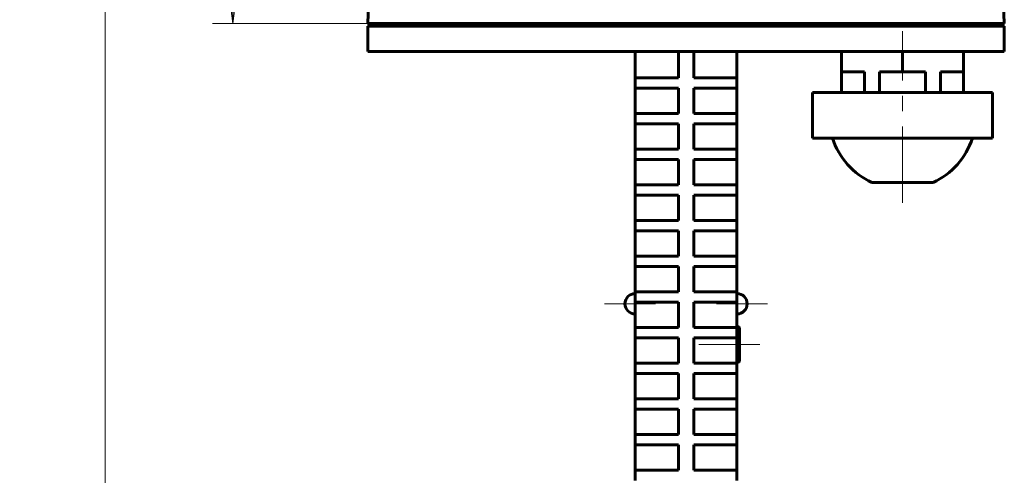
# Model space of a CAD drawing. Header units: millimetres. Extents: x 0 to 420, y 0 to 297.
# Tile 11 of 22: x 158 to 255, y 146 to 191. Entities that reach past the tile are written whole.
import ezdxf

# ---------------------------------------------------------------- set-up
doc = ezdxf.new("R2010")
doc.units = ezdxf.units.MM
for name, pattern in [('K5LT_AXLED', [12, 7.5, -1.5, 1.5, -1.5]), ('K5LT_BASIC', [0]), ('K5LT_THIN', [0])]:
    doc.linetypes.add(name, pattern=pattern)
doc.layers.add('Системный слой', color=7, linetype='Continuous')
doc.layers.add('Системный слой (1)', color=7, linetype='Continuous', true_color=0x6c6c6c)
doc.styles.add('KDIMTEXTSTYLE', font='txt', dxfattribs={"width": 0.96, "oblique": 15, "height": 5})
doc.styles.add('KTEXTSTYLE', font='txt', dxfattribs={"width": 0.96, "height": 5})
doc.dimstyles.new('KDIMSTYLE (0.50)', dxfattribs={"dimtxt": 5, "dimasz": 1, "dimexe": 2, "dimexo": 0, "dimgap": 1, "dimtad": 1, "dimlfac": 2, "dimtxsty": 'KDIMTEXTSTYLE', "dimsah": 1, "dimcen": 0, "dimdle": 1, "dimadec": 0, "dimazin": 0, "dimtfac": 0.667, "dimtmove": 0, "dimatfit": 3, "dimfxl": 1, "dimtvp": 1, "dimtolj": 1, "dimtzin": 0, "dimarcsym": 0})

# ---------------------------------------------------------------- blocks, each defined once
blk = doc.blocks.new('D8')
at = {"layer": 'Системный слой (1)'}
for points in [[(197.208, 274.648), (196.708, 275.307), (197.208, 275.965), (192.208, 275.307)], [(249.708, 274.648), (254.708, 275.307), (249.708, 275.965), (250.208, 275.307)]]:
    blk.add_hatch(color=7, dxfattribs=at).paths.add_polyline_path(points)
at = {"layer": 'Системный слой (1)', "color": 7, "linetype": 'K5LT_THIN', "lineweight": 18, "true_color": 0xffffff}
for p, q in [((192.208, 190.519), (192.208, 277.307)), ((254.708, 190.519), (254.708, 277.307)), ((192.208, 275.307), (197.208, 275.965)), ((197.208, 275.965), (196.708, 275.307)), ((250.208, 275.307), (249.708, 275.965)), ((249.708, 275.965), (254.708, 275.307)), ((197.208, 274.648), (192.208, 275.307)), ((192.208, 275.307), (254.708, 275.307)), ((196.708, 275.307), (197.208, 274.648)), ((254.708, 275.307), (249.708, 274.648)), ((249.708, 274.648), (250.208, 275.307))]:
    blk.add_line(p, q, dxfattribs=at)
blk.add_wipeout([(218.513, 276.307), (218.513, 283.688), (228.007, 283.688), (228.007, 276.307)]).dxf.layer = 'Системный слой (1)'
at = {"layer": 'Системный слой (1)', "color": 7, "insert": (218.513, 282.894), "char_height": 5, "attachment_point": 1, "style": 'KTEXTSTYLE'}
blk.add_mtext('\\fArial|b0|c204|p34;\\H5.0;\\W1.000;\\Q15;\\fGOST Type AU|b0|i0|c204|p34;\\Q15;\\W0.960;125', dxfattribs=at)
blk = doc.blocks.new('KDIMARROW_01')
at = {"layer": 'Системный слой'}
blk.add_hatch(color=0, dxfattribs=at).paths.add_polyline_path([(-5, -0.658), (0, 0), (-5, 0.658), (-4.5, 0)])
at = {"layer": 'Системный слой', "color": 0, "linetype": 'K5LT_THIN', "lineweight": 18}
for p, q in [((-4.5, 0), (-5, 0.658)), ((-5, 0.658), (0, 0)), ((0, 0), (-5, -0.658)), ((-5, -0.658), (-4.5, 0))]:
    blk.add_line(p, q, dxfattribs=at)
at = {"layer": 'Системный слой (1)', "color": 0, "linetype": 'K5LT_THIN', "lineweight": 18}
blk.add_line((101.407, 108.269), (100.907, 108.269), dxfattribs=at)
blk = doc.blocks.new('D10')
at = {"layer": 'Системный слой (1)'}
for points in [[(167.058, 257.769), (166.399, 262.769), (165.741, 257.769), (166.399, 258.269)], [(166.399, 128.269), (167.058, 133.269), (166.399, 132.769), (165.741, 133.269)]]:
    blk.add_hatch(color=7, dxfattribs=at).paths.add_polyline_path(points)
at = {"layer": 'Системный слой (1)', "color": 7, "linetype": 'K5LT_THIN', "lineweight": 18, "true_color": 0xffffff}
for p, q in [((204.148, 262.769), (164.399, 262.769)), ((165.741, 257.769), (166.399, 262.769)), ((166.399, 262.769), (167.058, 257.769)), ((166.399, 128.269), (166.399, 262.769)), ((166.399, 258.269), (165.741, 257.769)), ((167.058, 257.769), (166.399, 258.269)), ((166.399, 128.269), (165.741, 133.269)), ((165.741, 133.269), (166.399, 132.769)), ((166.399, 132.769), (167.058, 133.269)), ((167.058, 133.269), (166.399, 128.269)), ((210.958, 128.269), (164.399, 128.269))]:
    blk.add_line(p, q, dxfattribs=at)
blk.add_wipeout([(165.399, 200.53), (158.018, 200.53), (158.018, 211.549), (165.399, 211.549)]).dxf.layer = 'Системный слой (1)'
at = {"layer": 'Системный слой (1)', "color": 7, "insert": (158.812, 200.53), "char_height": 5, "attachment_point": 1, "rotation": 90, "style": 'KTEXTSTYLE'}
blk.add_mtext('\\fArial|b0|c204|p34;\\H5.0;\\W1.000;\\Q15;\\fGOST Type AU|b0|i0|c204|p34;\\Q15;\\W0.960;269', dxfattribs=at)
blk = doc.blocks.new('D11')
at = {"layer": 'Системный слой (1)'}
for points in [[(179.603, 257.769), (178.944, 262.769), (178.286, 257.769), (178.944, 258.269)], [(178.944, 190.769), (179.603, 195.769), (178.944, 195.269), (178.286, 195.769)]]:
    blk.add_hatch(color=7, dxfattribs=at).paths.add_polyline_path(points)
at = {"layer": 'Системный слой (1)', "color": 7, "linetype": 'K5LT_THIN', "lineweight": 18, "true_color": 0xffffff}
for p, q in [((204.148, 262.769), (176.944, 262.769)), ((178.286, 257.769), (178.944, 262.769)), ((178.944, 262.769), (179.603, 257.769)), ((178.944, 190.769), (178.944, 262.769)), ((178.944, 258.269), (178.286, 257.769)), ((179.603, 257.769), (178.944, 258.269)), ((178.944, 190.769), (178.286, 195.769)), ((178.286, 195.769), (178.944, 195.269)), ((178.944, 195.269), (179.603, 195.769)), ((179.603, 195.769), (178.944, 190.769)), ((194.706, 190.769), (176.944, 190.769))]:
    blk.add_line(p, q, dxfattribs=at)
blk.add_wipeout([(177.944, 221.758), (170.562, 221.758), (170.562, 231.379), (177.944, 231.379)]).dxf.layer = 'Системный слой (1)'
at = {"layer": 'Системный слой (1)', "color": 7, "insert": (171.357, 221.758), "char_height": 5, "attachment_point": 1, "rotation": 90, "style": 'KTEXTSTYLE'}
blk.add_mtext('\\fArial|b0|c204|p34;\\H5.0;\\W1.000;\\Q15;\\fGOST Type AU|b0|i0|c204|p34;\\Q15;\\W0.960;144', dxfattribs=at)

msp = doc.modelspace()

# ---------------------------------------------------------------- linework, layer by layer
at = {"layer": 'Системный слой (1)', "color": 143, "linetype": 'K5LT_BASIC', "lineweight": 60, "true_color": 0x33acca}
for p, q in [((192.208, 190.769), (192.7379, 205.9429)), ((254.708, 190.769), (254.1781, 205.9429)), ((194.7065, 190.769), (192.208, 190.769)), ((192.208, 190.519), (192.208, 188.019)), ((192.208, 190.519), (192.208, 188.019)), ((194.7065, 190.519), (192.208, 190.519)), ((217.9723, 190.769), (194.7065, 190.769)), ((217.9723, 190.519), (194.7065, 190.519)), ((198.458, 190.769), (198.458, 190.519)), ((220.1391, 190.769), (217.9723, 190.769)), ((220.1391, 190.519), (217.9723, 190.519)), ((221.2929, 190.769), (220.1391, 190.769)), ((221.2929, 190.519), (220.1391, 190.519)), ((225.6231, 190.769), (221.2929, 190.769)), ((225.6231, 190.519), (221.2929, 190.519)), ((226.7769, 190.769), (225.6231, 190.769)), ((226.7769, 190.519), (225.6231, 190.519)), ((226.7769, 190.769), (228.9437, 190.769)), ((228.9437, 190.519), (226.7769, 190.519)), ((252.2095, 190.769), (228.9437, 190.769)), ((252.2095, 190.519), (228.9437, 190.519)), ((248.458, 190.769), (248.458, 190.519)), ((248.708, 190.769), (248.708, 190.519)), ((254.708, 190.769), (252.2095, 190.769)), ((254.708, 190.519), (252.2095, 190.519)), ((254.708, 190.519), (254.708, 188.019)), ((254.708, 190.519), (254.708, 188.019)), ((194.7065, 188.019), (192.208, 188.019)), ((217.9723, 188.019), (194.7065, 188.019)), ((220.1391, 188.019), (217.9723, 188.019)), ((218.458, 185.4292), (218.458, 188.019)), ((221.2929, 188.019), (220.1391, 188.019)), ((225.6231, 188.019), (221.2929, 188.019)), ((222.708, 185.4292), (222.708, 188.019)), ((224.208, 185.4292), (224.208, 188.019)), ((226.7769, 188.019), (225.6231, 188.019)), ((228.9437, 188.019), (226.7769, 188.019)), ((228.458, 185.4292), (228.458, 188.019)), ((252.2095, 188.019), (228.9437, 188.019)), ((238.708, 186.019), (238.708, 188.019)), ((244.708, 186.019), (244.708, 188.019)), ((250.708, 186.019), (250.708, 188.019)), ((254.708, 188.019), (252.2095, 188.019)), ((240.9804, 186.019), (238.708, 186.019)), ((238.708, 186.019), (238.708, 184.019)), ((240.9804, 186.019), (240.9804, 184.019)), ((242.4356, 186.019), (242.4356, 184.019)), ((244.708, 186.019), (242.4356, 186.019)), ((246.9804, 186.019), (244.708, 186.019)), ((246.9804, 186.019), (246.9804, 184.019)), ((250.708, 186.019), (248.4356, 186.019)), ((248.4356, 186.019), (248.4356, 184.019)), ((250.708, 186.019), (250.708, 184.019)), ((218.458, 184.4292), (218.458, 185.4292)), ((218.458, 185.4292), (219.458, 185.4292)), ((219.458, 185.4292), (222.708, 185.4292)), ((224.208, 185.4292), (227.458, 185.4292)), ((227.458, 185.4292), (228.458, 185.4292)), ((228.458, 184.4292), (228.458, 185.4292)), ((219.458, 184.4292), (218.458, 184.4292)), ((218.458, 181.9292), (218.458, 184.4292)), ((219.458, 184.4292), (222.708, 184.4292)), ((222.708, 181.9292), (222.708, 184.4292)), ((224.208, 181.9292), (224.208, 184.4292)), ((224.208, 184.4292), (227.458, 184.4292)), ((228.458, 184.4292), (227.458, 184.4292)), ((228.458, 181.9292), (228.458, 184.4292)), ((235.8572, 184.019), (236.1921, 184.019)), ((235.8572, 184.019), (235.8572, 179.519)), ((236.1921, 184.019), (239.3675, 184.019)), ((239.3675, 184.019), (241.5326, 184.019)), ((241.5326, 184.019), (247.8834, 184.019)), ((247.8834, 184.019), (250.0485, 184.019)), ((250.0485, 184.019), (253.2239, 184.019)), ((253.2239, 184.019), (253.5589, 184.019)), ((253.5589, 184.019), (253.5589, 179.519)), ((218.458, 180.9292), (218.458, 181.9292)), ((218.458, 181.9292), (219.458, 181.9292)), ((219.458, 181.9292), (222.708, 181.9292)), ((224.208, 181.9292), (227.458, 181.9292)), ((227.458, 181.9292), (228.458, 181.9292)), ((228.458, 180.9292), (228.458, 181.9292)), ((218.458, 178.4292), (218.458, 180.9292)), ((219.458, 180.9292), (218.458, 180.9292)), ((219.458, 180.9292), (222.708, 180.9292)), ((222.708, 178.4292), (222.708, 180.9292)), ((224.208, 180.9292), (227.458, 180.9292)), ((224.208, 178.4292), (224.208, 180.9292)), ((228.458, 180.9292), (227.458, 180.9292)), ((228.458, 178.4292), (228.458, 180.9292)), ((236.1921, 179.519), (235.8572, 179.519)), ((239.3675, 179.519), (236.1921, 179.519)), ((241.5326, 179.519), (239.3675, 179.519)), ((247.8834, 179.519), (241.5326, 179.519)), ((250.0485, 179.519), (247.8834, 179.519)), ((253.2239, 179.519), (250.0485, 179.519)), ((253.5589, 179.519), (253.2239, 179.519)), ((218.458, 178.4292), (219.458, 178.4292)), ((218.458, 177.4292), (218.458, 178.4292)), ((219.458, 178.4292), (222.708, 178.4292)), ((224.208, 178.4292), (227.458, 178.4292)), ((227.458, 178.4292), (228.458, 178.4292)), ((228.458, 177.4292), (228.458, 178.4292)), ((218.458, 174.9292), (218.458, 177.4292)), ((219.458, 177.4292), (218.458, 177.4292)), ((219.458, 177.4292), (222.708, 177.4292)), ((222.708, 174.9292), (222.708, 177.4292)), ((224.208, 177.4292), (227.458, 177.4292)), ((224.208, 174.9292), (224.208, 177.4292)), ((228.458, 177.4292), (227.458, 177.4292)), ((228.458, 174.9292), (228.458, 177.4292)), ((241.708, 175.1728), (247.708, 175.1728)), ((218.458, 173.9292), (218.458, 174.9292)), ((218.458, 174.9292), (219.458, 174.9292)), ((219.458, 174.9292), (222.708, 174.9292)), ((224.208, 174.9292), (227.458, 174.9292)), ((227.458, 174.9292), (228.458, 174.9292)), ((228.458, 173.9292), (228.458, 174.9292)), ((219.458, 173.9292), (218.458, 173.9292)), ((218.458, 171.4292), (218.458, 173.9292)), ((219.458, 173.9292), (222.708, 173.9292)), ((222.708, 171.4292), (222.708, 173.9292)), ((224.208, 171.4292), (224.208, 173.9292)), ((224.208, 173.9292), (227.458, 173.9292)), ((228.458, 173.9292), (227.458, 173.9292)), ((228.458, 171.4292), (228.458, 173.9292)), ((218.458, 170.4292), (218.458, 171.4292)), ((218.458, 171.4292), (219.458, 171.4292)), ((219.458, 171.4292), (222.708, 171.4292)), ((224.208, 171.4292), (227.458, 171.4292)), ((227.458, 171.4292), (228.458, 171.4292)), ((228.458, 170.4292), (228.458, 171.4292)), ((218.458, 167.9292), (218.458, 170.4292)), ((219.458, 170.4292), (218.458, 170.4292)), ((219.458, 170.4292), (222.708, 170.4292)), ((222.708, 167.9292), (222.708, 170.4292)), ((224.208, 167.9292), (224.208, 170.4292)), ((224.208, 170.4292), (227.458, 170.4292)), ((228.458, 170.4292), (227.458, 170.4292)), ((228.458, 167.9292), (228.458, 170.4292)), ((218.458, 166.9292), (218.458, 167.9292)), ((218.458, 167.9292), (219.458, 167.9292)), ((219.458, 167.9292), (222.708, 167.9292)), ((224.208, 167.9292), (227.458, 167.9292)), ((227.458, 167.9292), (228.458, 167.9292)), ((228.458, 166.9292), (228.458, 167.9292)), ((219.458, 166.9292), (218.458, 166.9292)), ((218.458, 164.4292), (218.458, 166.9292)), ((219.458, 166.9292), (222.708, 166.9292)), ((222.708, 164.4292), (222.708, 166.9292)), ((224.208, 164.4292), (224.208, 166.9292)), ((224.208, 166.9292), (227.458, 166.9292)), ((228.458, 166.9292), (227.458, 166.9292)), ((228.458, 164.4292), (228.458, 166.9292)), ((218.458, 163.4292), (218.458, 164.4292)), ((218.458, 164.4292), (219.458, 164.4292)), ((219.458, 164.4292), (222.708, 164.4292)), ((224.208, 164.4292), (227.458, 164.4292)), ((227.458, 164.4292), (228.458, 164.4292)), ((228.458, 163.4292), (228.458, 164.4292)), ((218.458, 160.9292), (218.458, 163.4292)), ((219.458, 163.4292), (218.458, 163.4292)), ((219.458, 163.4292), (222.708, 163.4292)), ((222.708, 160.9292), (222.708, 163.4292)), ((224.208, 160.9292), (224.208, 163.4292)), ((224.208, 163.4292), (227.458, 163.4292)), ((228.458, 163.4292), (227.458, 163.4292)), ((228.458, 160.9292), (228.458, 163.4292)), ((218.458, 160.9292), (219.458, 160.9292)), ((218.458, 159.9292), (218.458, 160.9292)), ((219.458, 160.9292), (222.708, 160.9292)), ((224.208, 160.9292), (227.458, 160.9292)), ((227.458, 160.9292), (228.458, 160.9292)), ((228.508, 161.019), (228.458, 161.019)), ((228.458, 159.9292), (228.458, 160.9292)), ((228.708, 157.719), (228.708, 160.819)), ((218.458, 157.4292), (218.458, 159.9292)), ((219.458, 159.9292), (218.458, 159.9292)), ((219.458, 159.9292), (222.708, 159.9292)), ((222.708, 157.4292), (222.708, 159.9292)), ((224.208, 159.9292), (227.458, 159.9292)), ((224.208, 157.4292), (224.208, 159.9292)), ((228.458, 159.9292), (227.458, 159.9292)), ((228.458, 157.4292), (228.458, 159.9292)), ((218.458, 157.4292), (219.458, 157.4292)), ((218.458, 156.4292), (218.458, 157.4292)), ((219.458, 157.4292), (222.708, 157.4292)), ((224.208, 157.4292), (227.458, 157.4292)), ((227.458, 157.4292), (228.458, 157.4292)), ((228.508, 157.519), (228.458, 157.519)), ((228.458, 156.4292), (228.458, 157.4292)), ((219.458, 156.4292), (218.458, 156.4292)), ((218.458, 153.9292), (218.458, 156.4292)), ((219.458, 156.4292), (222.708, 156.4292)), ((222.708, 153.9292), (222.708, 156.4292)), ((224.208, 153.9292), (224.208, 156.4292)), ((224.208, 156.4292), (227.458, 156.4292)), ((228.458, 156.4292), (227.458, 156.4292)), ((228.458, 153.9292), (228.458, 156.4292)), ((218.458, 152.9292), (218.458, 153.9292)), ((218.458, 153.9292), (219.458, 153.9292)), ((219.458, 153.9292), (222.708, 153.9292)), ((224.208, 153.9292), (227.458, 153.9292)), ((227.458, 153.9292), (228.458, 153.9292)), ((228.458, 152.9292), (228.458, 153.9292)), ((218.458, 150.4292), (218.458, 152.9292)), ((219.458, 152.9292), (218.458, 152.9292)), ((219.458, 152.9292), (222.708, 152.9292)), ((222.708, 150.4292), (222.708, 152.9292)), ((224.208, 150.4292), (224.208, 152.9292)), ((224.208, 152.9292), (227.458, 152.9292)), ((228.458, 152.9292), (227.458, 152.9292)), ((228.458, 150.4292), (228.458, 152.9292)), ((218.458, 149.4292), (218.458, 150.4292)), ((218.458, 150.4292), (219.458, 150.4292)), ((219.458, 150.4292), (222.708, 150.4292)), ((224.208, 150.4292), (227.458, 150.4292)), ((227.458, 150.4292), (228.458, 150.4292)), ((228.458, 149.4292), (228.458, 150.4292)), ((219.458, 149.4292), (218.458, 149.4292)), ((218.458, 146.9292), (218.458, 149.4292)), ((219.458, 149.4292), (222.708, 149.4292)), ((222.708, 146.9292), (222.708, 149.4292)), ((224.208, 149.4292), (227.458, 149.4292)), ((224.208, 146.9292), (224.208, 149.4292)), ((228.458, 149.4292), (227.458, 149.4292)), ((228.458, 146.9292), (228.458, 149.4292)), ((218.458, 145.9292), (218.458, 146.9292)), ((218.458, 146.9292), (219.458, 146.9292)), ((219.458, 146.9292), (222.708, 146.9292)), ((224.208, 146.9292), (227.458, 146.9292)), ((227.458, 146.9292), (228.458, 146.9292)), ((228.458, 145.9292), (228.458, 146.9292))]:
    msp.add_line(p, q, dxfattribs=at)
at = {"layer": 'Системный слой (1)', "color": 30, "linetype": 'K5LT_AXLED', "lineweight": 18, "true_color": 0xff8000}
for p, q in [((244.708, 173.1728), (244.708, 190.019)), ((215.458, 163.269), (220.458, 163.269)), ((226.458, 163.269), (231.458, 163.269)), ((230.708, 159.269), (224.708, 159.269))]:
    msp.add_line(p, q, dxfattribs=at)
at = {"layer": 'Системный слой (1)', "color": 143, "linetype": 'K5LT_BASIC', "lineweight": 60, "true_color": 0x33acca}
for centre, radius, start, end in [((244.708, 181.7285), 7.2095, 197.846856, 245.410403), ((244.708, 181.7285), 7.2095, 294.589597, 342.153144), ((218.458, 163.269), 1, 90, 180), ((228.458, 163.269), 1, 0, 90), ((218.458, 163.269), 1, 180, 270), ((228.458, 163.269), 1, 270, 0), ((228.508, 160.819), 0.2, 0, 90), ((228.508, 157.719), 0.2, 270, 0)]:
    msp.add_arc(centre, radius, start, end, dxfattribs=at)

# ---------------------------------------------------------------- next in the draw order: dimensions: what is measured, and where the dimension line sits
at = {"layer": 'Системный слой (1)', "color": 7}
dim = msp.add_linear_dim(base=(192.208, 275.3066), p1=(254.708, 190.519), p2=(192.208, 190.519), dimstyle='KDIMSTYLE (0.50)', override={"dimexo": 0, "dimpost": '\\fGOST Type AU|b0|c204|p34;\\H5.0;\\W0.960;\\Q15;<>', "dimblk1": 'KDIMARROW_01', "dimblk2": 'KDIMARROW_01', "dimse1": 0, "dimse2": 0, "dimclrt": 7, "dimtol": 1, "dimtp": 0, "dimtm": 0, "dimtdec": 5, "dimtolj": 1}, dxfattribs=at)
dim.commit()
dim.dimension.update_dxf_attribs({"geometry": 'D8', "text_midpoint": (223.458, 275.3066), "dimtype": 160})

# ---------------------------------------------------------------- next in the draw order: dimensions: what is measured, and where the dimension line sits
dim = msp.add_linear_dim(base=(166.3994, 128.269), p1=(204.1479, 262.769), p2=(210.958, 128.269), angle=90, dimstyle='KDIMSTYLE (0.50)', override={"dimexo": 0, "dimpost": '\\fGOST Type AU|b0|c204|p34;\\H5.0;\\W0.960;\\Q15;<>', "dimblk1": 'KDIMARROW_01', "dimblk2": 'KDIMARROW_01', "dimse1": 0, "dimse2": 0, "dimclrt": 7, "dimtol": 1, "dimtp": 0, "dimtm": 0, "dimtdec": 5, "dimtolj": 1}, dxfattribs=at)
dim.commit()
dim.dimension.update_dxf_attribs({"geometry": 'D10', "text_midpoint": (166.3994, 206.269), "dimtype": 160})

# ---------------------------------------------------------------- next in the draw order: dimensions: what is measured, and where the dimension line sits
dim = msp.add_linear_dim(base=(178.9443, 190.769), p1=(204.1479, 262.769), p2=(194.7065, 190.769), angle=90, dimstyle='KDIMSTYLE (0.50)', override={"dimexo": 0, "dimpost": '\\fGOST Type AU|b0|c204|p34;\\H5.0;\\W0.960;\\Q15;<>', "dimblk1": 'KDIMARROW_01', "dimblk2": 'KDIMARROW_01', "dimse1": 0, "dimse2": 0, "dimclrt": 7, "dimtol": 1, "dimtp": 0, "dimtm": 0, "dimtdec": 5, "dimtolj": 1}, dxfattribs=at)
dim.commit()
dim.dimension.update_dxf_attribs({"geometry": 'D11', "text_midpoint": (178.9443, 226.769), "dimtype": 160})

doc.saveas('drawing.dxf')
